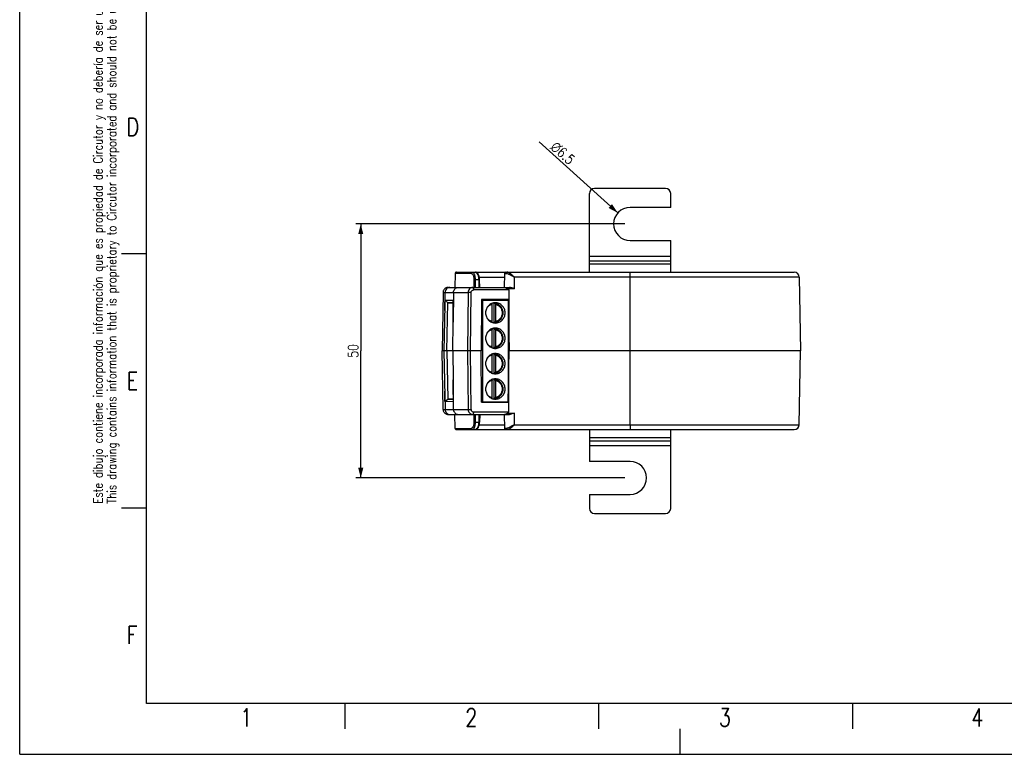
# Model space of a CAD drawing. Header units: millimetres. Extents: x 0 to 420, y 0 to 297.
# Tile 1 of 4: x 0 to 194, y 0 to 145. Entities that reach past the tile are written whole.
import ezdxf

# ---------------------------------------------------------------- set-up
doc = ezdxf.new("R2010")
doc.units = ezdxf.units.MM
doc.header["$LTSCALE"] = 23.1
doc.layers.get('0').update_dxf_attribs({"linetype": 'CONTINUOUS'})
doc.styles.get("Standard").update_dxf_attribs({"font": 'SIMPLEX.SHX', "width": 0.8})
doc.styles.add('TEXTSTYLE_1', font='gdt', dxfattribs={"width": 0.8})
doc.dimstyles.new('DIMSTYLE_2', dxfattribs={"dimtxt": 2, "dimasz": 2, "dimexe": 1, "dimexo": 1, "dimgap": 0.5, "dimtad": 1, "dimdsep": 46, "dimtxsty": 'Standard', "dimblk": '_FILLED', "dimblk1": '_FILLED', "dimblk2": '_FILLED', "dimcen": 0.09, "dimazin": 2, "dimtp": 0.3, "dimtm": 0.3, "dimtfac": 1, "dimtofl": 0, "dimtmove": 0, "dimatfit": 3, "dimldrblk": '_FILLED', "dimfxl": 0, "dimtolj": 1, "dimarcsym": 0})
doc.dimstyles.new('DIMSTYLE_4', dxfattribs={"dimtxt": 2, "dimasz": 2, "dimexe": 1, "dimexo": 1, "dimtad": 1, "dimdsep": 46, "dimtxsty": 'Standard', "dimblk": '_FILLED', "dimblk1": '_FILLED', "dimblk2": '_FILLED', "dimcen": 0.09, "dimazin": 2, "dimtp": 0.2, "dimtm": 0.2, "dimtfac": 1, "dimtofl": 0, "dimtmove": 0, "dimatfit": 1, "dimldrblk": '_FILLED', "dimfxl": 0, "dimtolj": 1, "dimarcsym": 0})

# ---------------------------------------------------------------- blocks, each defined once
blk = doc.blocks.new('_FILLED')
at = {"color": 0, "linetype": 'ByBlock'}
blk.add_solid([(0, 0), (-1, 0.25), (-1, -0.25)], dxfattribs=at)
blk = doc.blocks.new('*D6')
at = {"color": 8}
for p, q in [((119.19, 104.43), (66.16, 104.43)), ((67.16, 104.43), (67.16, 79.43)), ((67.16, 54.43), (67.16, 79.43)), ((119.19, 54.43), (66.16, 54.43))]:
    blk.add_line(p, q, dxfattribs=at)
at = {"color": 8, "xscale": 2, "yscale": 2, "zscale": 2}
for p, rotation in [((67.16, 104.43), 90), ((67.16, 54.43), 270)]:
    blk.add_blockref('_FILLED', p, dxfattribs=dict(at, rotation=rotation))
at = {"color": 8, "insert": (64.66, 79.43), "char_height": 2, "width": 3.2, "attachment_point": 2, "rotation": 90, "line_spacing_factor": 0.9}
blk.add_mtext('50', dxfattribs=at)
blk = doc.blocks.new('*D7')
at = {"color": 8}
blk.add_line((117.78, 106.61), (102.29, 120.6), dxfattribs=at)
at = {"color": 8, "xscale": 2, "yscale": 2, "zscale": 2, "rotation": 317.8843132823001}
blk.add_blockref('_FILLED', (117.78, 106.61), dxfattribs=at)
at = {"color": 8, "insert": (109.51, 117.45), "char_height": 2, "width": 7.4667, "attachment_point": 3, "rotation": 317.8843, "line_spacing_factor": 0.9, "style": 'TEXTSTYLE_1'}
blk.add_mtext('{\\fgdt;n}\\fSIMPLEX.SHX;6.5', dxfattribs=at)

msp = doc.modelspace()

# ---------------------------------------------------------------- linework, layer by layer
at = {"color": 7}
for p, q in [((0, 0), (0, 297)), ((25, 10), (25, 287)), ((127.187, 111.427), (113.187, 111.427)), ((112.187, 94.927), (112.187, 110.427)), ((128.187, 107.677), (128.187, 110.427)), ((128.187, 107.677), (120.187, 107.677)), ((120.187, 101.177), (128.187, 101.177)), ((128.187, 94.927), (128.187, 101.177)), ((25.017, 98.538), (20.034, 98.538)), ((128.187, 98.051), (112.187, 98.051)), ((128.187, 97.112), (112.187, 97.112)), ((112.187, 96.556), (128.187, 96.556)), ((85.754, 94.681), (85.706, 91.927)), ((88.908, 94.681), (85.754, 94.681)), ((86.004, 94.927), (152.498, 94.927)), ((89.456, 93.453), (89.442, 91.927)), ((89.722, 94.927), (89.724, 94.927)), ((89.733, 91.927), (89.746, 93.453)), ((90.381, 93.453), (89.746, 93.453)), ((90.381, 93.453), (90.42, 91.927)), ((90.506, 93.944), (95.442, 93.944)), ((90.572, 91.927), (90.533, 93.453)), ((90.601, 91.927), (90.562, 93.455)), ((95.454, 94.681), (95.406, 91.927)), ((97.402, 91.681), (97.441, 93.944)), ((153.498, 93.944), (97.441, 93.944)), ((120.206, 64.909), (120.206, 93.944)), ((153.498, 93.944), (153.751, 79.427)), ((84.364, 91.927), (96.446, 91.927)), ((96.291, 91.436), (89.359, 91.436)), ((97.402, 91.681), (96.054, 91.681)), ((96.291, 91.436), (96.312, 82.547)), ((83.364, 90.945), (83.158, 79.427)), ((83.364, 90.945), (83.365, 90.945)), ((83.365, 90.945), (88.295, 90.944)), ((83.687, 87.366), (83.751, 90.944)), ((83.73, 89.414), (83.687, 87.366)), ((83.73, 89.414), (85.38, 89.426)), ((83.73, 89.414), (84.338, 88.906)), ((85.425, 90.944), (85.33, 85.09)), ((85.33, 85.09), (85.38, 89.426)), ((88.295, 90.944), (88.197, 79.427)), ((88.772, 79.427), (88.87, 90.944)), ((90.953, 89.527), (90.867, 79.427)), ((96.167, 89.527), (90.953, 89.527)), ((90.953, 89.427), (96.163, 89.427)), ((91.164, 89.427), (91.164, 69.427)), ((94.844, 89.427), (94.842, 89.527)), ((96.163, 89.427), (96.163, 69.427)), ((96.167, 89.527), (96.381, 79.427)), ((84.139, 79.427), (84.338, 88.906)), ((84.338, 88.906), (85.374, 88.914)), ((85.374, 88.888), (84.338, 88.906)), ((93.005, 85.238), (93.005, 88.616)), ((93.43, 85.034), (93.43, 88.82)), ((93.43, 88.82), (93.622, 88.82)), ((93.622, 88.82), (93.625, 88.819)), ((93.678, 88.616), (93.678, 85.238)), ((85.279, 79.427), (85.33, 85.09)), ((93.005, 80.238), (93.005, 83.616)), ((93.622, 85.034), (93.43, 85.034)), ((93.43, 80.034), (93.43, 83.82)), ((93.43, 83.82), (93.622, 83.82)), ((93.622, 85.034), (93.625, 85.034)), ((93.622, 83.82), (93.625, 83.819)), ((93.678, 83.616), (93.678, 80.238)), ((93.622, 80.034), (93.43, 80.034)), ((93.622, 80.034), (93.625, 80.034)), ((83.364, 67.909), (83.158, 79.427)), ((90.867, 79.427), (83.158, 79.427)), ((84.139, 79.427), (84.338, 69.947)), ((85.279, 79.427), (85.33, 73.763)), ((88.197, 79.427), (88.295, 67.909)), ((88.87, 67.909), (88.772, 79.427)), ((90.953, 69.327), (90.867, 79.427)), ((93.005, 75.238), (93.005, 78.616)), ((93.43, 75.034), (93.43, 78.82)), ((93.43, 78.82), (93.622, 78.82)), ((93.622, 78.82), (93.625, 78.819)), ((93.678, 78.616), (93.678, 75.238)), ((153.751, 79.427), (96.163, 79.427)), ((96.167, 69.327), (96.381, 79.427)), ((153.498, 64.909), (153.751, 79.427)), ((96.291, 67.418), (96.312, 76.307)), ((85.425, 67.909), (85.33, 73.763)), ((85.33, 73.763), (85.38, 69.427)), ((93.622, 75.034), (93.43, 75.034)), ((93.43, 70.034), (93.43, 73.82)), ((93.43, 73.82), (93.622, 73.82)), ((93.622, 75.034), (93.625, 75.034)), ((93.622, 73.82), (93.625, 73.819)), ((93.005, 70.238), (93.005, 73.616)), ((93.678, 73.616), (93.678, 70.238)), ((83.73, 69.44), (83.687, 71.488)), ((83.687, 71.488), (83.751, 67.909)), ((83.73, 69.44), (84.338, 69.947)), ((85.374, 69.966), (84.338, 69.947)), ((84.338, 69.947), (85.374, 69.94)), ((93.622, 70.034), (93.43, 70.034)), ((93.622, 70.034), (93.625, 70.034)), ((83.365, 67.909), (83.364, 67.909)), ((83.365, 67.909), (88.295, 67.909)), ((85.38, 69.427), (83.73, 69.44)), ((90.953, 69.427), (96.163, 69.427)), ((90.953, 69.327), (96.167, 69.327)), ((94.842, 69.327), (94.844, 69.427)), ((84.364, 66.927), (96.446, 66.927)), ((85.754, 64.173), (85.706, 66.927)), ((89.359, 67.418), (96.291, 67.418)), ((89.442, 66.927), (89.456, 65.401)), ((89.746, 65.401), (89.733, 66.927)), ((90.42, 66.927), (90.381, 65.401)), ((90.533, 65.401), (90.572, 66.927)), ((90.601, 66.927), (90.562, 65.399)), ((95.406, 66.927), (95.454, 64.173)), ((96.054, 67.173), (97.402, 67.173)), ((97.441, 64.909), (97.402, 67.173)), ((85.754, 64.173), (88.908, 64.173)), ((89.746, 65.401), (90.381, 65.401)), ((90.506, 64.909), (95.442, 64.909)), ((97.441, 64.909), (153.498, 64.909)), ((86.004, 63.927), (89.722, 63.927)), ((89.728, 63.927), (89.722, 63.927)), ((89.728, 63.927), (152.498, 63.927)), ((112.187, 63.927), (112.187, 57.677)), ((128.187, 62.298), (112.187, 62.298)), ((128.187, 48.427), (128.187, 63.927)), ((112.187, 61.742), (128.187, 61.742)), ((112.187, 60.802), (128.187, 60.802)), ((120.187, 57.677), (112.187, 57.677)), ((112.187, 51.177), (120.187, 51.177)), ((112.187, 51.177), (112.187, 48.427)), ((25.034, 48.5), (20.051, 48.5)), ((113.187, 47.427), (127.187, 47.427)), ((410, 10), (25, 10)), ((64, 10), (64, 5)), ((114, 10), (114, 5)), ((164, 10), (164, 5)), ((130, 5), (130, 0)), ((0, 0), (420, 0))]:
    msp.add_line(p, q, dxfattribs=at)
for points in [[(90.562, 93.455), (90.559, 93.536), (90.549, 93.666), (90.533, 93.798), (90.51, 93.93), (90.48, 94.057), (90.445, 94.18), (90.404, 94.296), (90.358, 94.403), (90.308, 94.502), (90.253, 94.592), (90.194, 94.671), (90.133, 94.739), (90.068, 94.797), (90, 94.845), (89.929, 94.882), (89.856, 94.909), (89.783, 94.923), (89.724, 94.927)], [(84.364, 91.927), (84.252, 91.921), (84.139, 91.901), (84.028, 91.869), (83.923, 91.824), (83.824, 91.768), (83.731, 91.701), (83.647, 91.623), (83.572, 91.537), (83.508, 91.442), (83.454, 91.341), (83.413, 91.235), (83.384, 91.124), (83.368, 91.01), (83.365, 90.945)], [(83.365, 67.909), (83.369, 67.833), (83.386, 67.72), (83.416, 67.61), (83.458, 67.505), (83.512, 67.405), (83.576, 67.311), (83.651, 67.226), (83.735, 67.15), (83.827, 67.084), (83.926, 67.028), (84.031, 66.984), (84.141, 66.952), (84.253, 66.933), (84.364, 66.927)], [(89.728, 63.927), (89.74, 63.927), (89.828, 63.938), (89.921, 63.968), (90.016, 64.019), (90.103, 64.086), (90.18, 64.166), (90.251, 64.259), (90.314, 64.363), (90.37, 64.476), (90.419, 64.596), (90.461, 64.725), (90.496, 64.86), (90.523, 64.999), (90.544, 65.141), (90.557, 65.285), (90.562, 65.399)]]:
    msp.add_lwpolyline(points, dxfattribs=at)
for centre, radius, start, end in [((113.187, 110.427), 1, 90, 180), ((127.187, 110.427), 1, 0, 90), ((120.187, 104.427), 3.25, 90, 270), ((86.004, 94.677), 0.25, 90, 179), ((86, 94.678), 0.246, 154.44456, 162.80912), ((86.008, 94.675), 0.254, 141.58578, 154.43093), ((89.575, 81.87), 11.585, 89.15317, 89.49396), ((87.913, 93.387), 2.621, 1.45131, 7.10289), ((95.704, 94.677), 0.25, 90, 179), ((152.498, 93.927), 1, 1, 90), ((88.535, 67.652), 23.295, 89.17597, 89.51492), ((93.093, 87.074), 1.778, 83.9404, 88.24745), ((93.091, 87.054), 1.798, 79.13613, 83.93806), ((93.05, 87.07), 1.857, 75.82362, 80.4369), ((93.046, 87.054), 1.873, 70.20607, 75.8221), ((93.289, 87.086), 1.765, 78.63109, 79.11196), ((92.947, 88.616), 0.731, 0.00328, 2.95724), ((93.045, 87.05), 1.878, 68.1723, 70.2072), ((93.149, 86.927), 1.995, 354.91337, 5.15459), ((93.093, 86.78), 1.778, 271.74032, 276.05959), ((93.093, 82.074), 1.778, 83.9404, 88.24745), ((93.091, 86.799), 1.798, 276.06194, 280.86387), ((93.091, 82.054), 1.798, 79.13613, 83.93806), ((93.05, 86.783), 1.857, 279.5235, 284.17643), ((93.05, 82.07), 1.857, 75.82362, 80.4369), ((93.046, 86.8), 1.873, 284.1779, 289.79393), ((93.046, 82.054), 1.873, 70.20607, 75.8221), ((93.289, 86.767), 1.765, 280.88803, 281.36687), ((93.289, 82.086), 1.765, 78.63109, 79.11196), ((92.932, 85.238), 0.746, 357.88763, 359.99942), ((92.947, 83.616), 0.731, 0.00328, 2.95724), ((93.045, 86.804), 1.878, 289.7928, 291.82802), ((93.045, 82.05), 1.878, 68.1723, 70.2072), ((93.149, 81.927), 1.995, 354.91337, 5.15459), ((93.093, 81.78), 1.778, 271.74032, 276.05959), ((93.091, 81.799), 1.798, 276.06194, 280.86387), ((93.05, 81.783), 1.857, 279.5235, 284.17643), ((93.046, 81.8), 1.873, 284.1779, 289.79393), ((93.289, 81.767), 1.765, 280.88803, 281.36687), ((92.932, 80.238), 0.746, 357.88763, 359.99942), ((93.045, 81.804), 1.878, 289.7928, 291.82802), ((93.093, 77.074), 1.778, 83.9404, 88.24745), ((93.091, 77.054), 1.798, 79.13613, 83.93806), ((93.05, 77.067), 1.86, 74.44016, 79.61892), ((93.049, 77.063), 1.864, 69.25336, 74.42873), ((93.289, 77.086), 1.765, 78.63109, 79.11196), ((92.947, 78.616), 0.731, 0.00328, 2.95724), ((93.044, 77.051), 1.877, 68.01156, 69.25745), ((93.149, 76.927), 1.995, 354.91337, 5.15459), ((93.093, 76.78), 1.778, 271.74032, 276.05959), ((93.093, 72.074), 1.778, 83.9404, 88.24745), ((93.091, 76.799), 1.798, 276.06194, 280.86387), ((93.091, 72.054), 1.798, 79.13613, 83.93806), ((93.049, 76.792), 1.865, 280.39789, 290.73619), ((93.05, 72.067), 1.86, 74.44016, 79.61892), ((93.049, 72.063), 1.864, 69.25336, 74.42873), ((93.289, 76.767), 1.765, 280.88803, 281.36687), ((93.289, 72.086), 1.765, 78.63109, 79.11196), ((92.932, 75.238), 0.746, 357.88763, 359.99942), ((93.044, 76.803), 1.877, 290.74255, 291.98875), ((93.044, 72.051), 1.877, 68.01156, 69.25745), ((92.947, 73.616), 0.731, 0.00328, 2.95724), ((93.149, 71.927), 1.995, 354.91337, 5.15459), ((93.093, 71.78), 1.778, 271.74032, 276.05959), ((93.091, 71.799), 1.798, 276.06194, 280.86387), ((93.049, 71.792), 1.865, 280.39789, 290.73619), ((93.289, 71.767), 1.765, 280.88803, 281.36687), ((92.932, 70.238), 0.746, 357.88763, 359.99942), ((93.044, 71.803), 1.877, 290.74255, 291.98875), ((88.529, 91.742), 23.835, 270.48892, 270.82019), ((84.491, 67.902), 0.975, 257.94345, 269.97104), ((86.004, 64.177), 0.25, 181, 270), ((86.01, 64.18), 0.256, 207.28267, 214.33077), ((86, 64.172), 0.243, 222.48238, 229.63943), ((89.572, 77.228), 11.829, 270.50956, 270.84331), ((87.925, 65.466), 2.609, 352.87844, 358.56179), ((95.704, 64.177), 0.25, 181, 270), ((152.498, 64.927), 1, 270, 359), ((86.003, 64.172), 0.245, 244.8447, 252.64325), ((120.187, 54.427), 3.25, 270, 90), ((113.187, 48.427), 1, 180, 270), ((127.187, 48.427), 1, 270, 360)]:
    msp.add_arc(centre, radius, start, end, dxfattribs=at)
for centre, major_axis, ratio, start_param, end_param in [((94.476, 91.427), (1.814, 0.009), 0.2755534, -0.0007028, 0.5155485), ((77.632, -789.339), (17.307, 1239.656), 0.0070543, 0.7853419, 0.7943596), ((77.632, 948.193), (-17.307, 1239.656), 0.0070543, -3.9359522, -3.9269346), ((94.476, 67.427), (1.814, -0.009), 0.2755534, -0.5155485, 0.0007028)]:
    msp.add_ellipse(centre, major_axis=major_axis, ratio=ratio, start_param=start_param, end_param=end_param, dxfattribs=at)
for points, knots in [([(86.004, 94.927), (85.971, 94.927), (85.902, 94.913), (85.844, 94.872), (85.82, 94.846)], [0, 0, 0, 0, 0.4807775, 1, 1, 1, 1]), ([(88.908, 94.681), (88.909, 94.743), (88.945, 94.841), (89.046, 94.914), (89.106, 94.927), (89.134, 94.927)], [0, 0, 0, 0, 0.5121698, 0.7689377, 1, 1, 1, 1]), ([(88.908, 94.681), (88.944, 94.681), (89.021, 94.662), (89.125, 94.588), (89.219, 94.472), (89.302, 94.32), (89.37, 94.135), (89.42, 93.923), (89.451, 93.693), (89.456, 93.534), (89.456, 93.453)], [0, 0, 0, 0, 0.0747994, 0.1599703, 0.2616166, 0.3813828, 0.5188177, 0.6699007, 0.8321341, 1, 1, 1, 1]), ([(89.746, 93.453), (89.748, 93.644), (89.727, 93.922), (89.65, 94.27), (89.574, 94.492), (89.482, 94.675), (89.378, 94.814), (89.262, 94.904), (89.174, 94.927), (89.134, 94.927)], [0, 0, 0, 0, 0.3349112, 0.4878658, 0.6263523, 0.7460877, 0.8464287, 0.9289159, 1, 1, 1, 1]), ([(89.677, 93.454), (89.655, 93.454), (89.581, 93.454), (89.507, 93.455), (89.456, 93.453)], [0, 0, 0, 0, 0.306848, 1, 1, 1, 1]), ([(89.722, 94.927), (89.763, 94.927), (89.852, 94.904), (89.97, 94.814), (90.08, 94.676), (90.177, 94.494), (90.26, 94.272), (90.348, 93.924), (90.377, 93.645), (90.381, 93.453)], [0, 0, 0, 0, 0.0710334, 0.1542987, 0.2550029, 0.3754799, 0.5129845, 0.6662181, 1, 1, 1, 1]), ([(90.514, 93.711), (90.498, 93.842), (90.459, 94.032), (90.375, 94.263), (90.304, 94.407), (90.224, 94.524), (90.137, 94.612), (90.045, 94.668), (89.979, 94.681), (89.948, 94.681)], [0, 0, 0, 0, 0.3320783, 0.4810861, 0.6156186, 0.7337405, 0.8352846, 0.9224807, 1, 1, 1, 1]), ([(90.381, 93.453), (90.403, 93.454), (90.436, 93.454), (90.478, 93.455), (90.506, 93.455), (90.529, 93.456), (90.545, 93.456), (90.554, 93.456), (90.558, 93.456), (90.56, 93.455), (90.562, 93.455), (90.562, 93.455)], [0, 0, 0, 0, 0.3690878, 0.543092, 0.698794, 0.8277536, 0.9231959, 0.9568785, 0.9809047, 0.9951712, 1, 1, 1, 1]), ([(90.533, 93.453), (90.537, 93.453), (90.544, 93.454), (90.554, 93.454), (90.558, 93.455), (90.562, 93.454), (90.562, 93.455)], [0, 0, 0, 0, 0.407561, 0.7235119, 0.9274831, 1, 1, 1, 1]), ([(95.454, 94.681), (95.454, 94.682), (95.458, 94.681), (95.461, 94.682), (95.469, 94.682), (95.479, 94.682), (95.493, 94.682), (95.516, 94.682), (95.553, 94.682), (95.605, 94.683), (95.669, 94.683), (95.742, 94.683), (95.795, 94.683), (95.823, 94.683)], [0, 0, 0, 0, 0.0041518, 0.016469, 0.0368794, 0.0652993, 0.1016436, 0.1458272, 0.2573699, 0.3992432, 0.5707625, 0.7712431, 1, 1, 1, 1]), ([(96.027, 94.927), (95.974, 94.927), (95.888, 94.88), (95.836, 94.776), (95.824, 94.714), (95.823, 94.683)], [0, 0, 0, 0, 0.4613983, 0.7323405, 1, 1, 1, 1]), ([(95.823, 94.683), (95.94, 94.676), (96.125, 94.63), (96.367, 94.528), (96.646, 94.392), (97.005, 94.197), (97.295, 94.032), (97.441, 93.944)], [0, 0, 0, 0, 0.1959255, 0.3138515, 0.4412354, 0.7143912, 1, 1, 1, 1]), ([(97.441, 93.944), (97.314, 94.057), (97.066, 94.275), (96.703, 94.576), (96.408, 94.788), (96.184, 94.9), (96.076, 94.927), (96.027, 94.927)], [0, 0, 0, 0, 0.2920799, 0.568447, 0.8131323, 0.9154438, 1, 1, 1, 1]), ([(120.206, 93.944), (120.206, 94.009), (120.207, 94.134), (120.207, 94.317), (120.209, 94.484), (120.211, 94.612), (120.212, 94.702), (120.214, 94.759), (120.215, 94.809), (120.217, 94.85), (120.218, 94.881), (120.219, 94.906), (120.222, 94.917), (120.222, 94.927), (120.223, 94.927)], [0, 0, 0, 0, 0.195747, 0.3838312, 0.5565867, 0.7077476, 0.7734663, 0.8317248, 0.8819643, 0.9237615, 0.956704, 0.9804602, 0.9948861, 1, 1, 1, 1]), ([(84.713, 91.927), (84.593, 91.927), (84.342, 91.878), (84.018, 91.657), (83.804, 91.325), (83.753, 91.068), (83.751, 90.944)], [0, 0, 0, 0, 0.235949, 0.493596, 0.7552715, 1, 1, 1, 1]), ([(85.425, 90.944), (85.427, 91.073), (85.478, 91.329), (85.684, 91.655), (85.991, 91.875), (86.235, 91.927), (86.355, 91.927)], [0, 0, 0, 0, 0.2591274, 0.5128205, 0.7590409, 1, 1, 1, 1]), ([(89.221, 91.927), (89.101, 91.927), (88.857, 91.873), (88.55, 91.655), (88.347, 91.328), (88.297, 91.073), (88.295, 90.944)], [0, 0, 0, 0, 0.2420208, 0.488295, 0.7414573, 1, 1, 1, 1]), ([(88.87, 90.944), (88.871, 91.009), (88.897, 91.139), (89.008, 91.303), (89.169, 91.411), (89.297, 91.436), (89.359, 91.436)], [0, 0, 0, 0, 0.2546853, 0.5063057, 0.7542621, 1, 1, 1, 1]), ([(89.221, 91.927), (89.242, 91.927), (89.274, 91.895), (89.299, 91.843), (89.33, 91.751), (89.352, 91.613), (89.359, 91.496), (89.359, 91.436)], [0, 0, 0, 0, 0.1147296, 0.2119133, 0.3385854, 0.6572027, 1, 1, 1, 1]), ([(95.364, 91.927), (95.42, 91.927), (95.569, 91.907), (95.798, 91.812), (95.965, 91.724), (96.054, 91.681)], [0, 0, 0, 0, 0.2310918, 0.6024801, 1, 1, 1, 1]), ([(97.402, 91.681), (97.241, 91.738), (97.003, 91.823), (96.683, 91.907), (96.524, 91.927), (96.446, 91.927)], [0, 0, 0, 0, 0.5158499, 0.7641435, 1, 1, 1, 1]), ([(88.732, 90.946), (88.688, 90.946), (88.542, 90.947), (88.397, 90.947), (88.295, 90.944)], [0, 0, 0, 0, 0.3039186, 1, 1, 1, 1]), ([(93.664, 88.927), (93.413, 88.927), (92.904, 88.821), (92.265, 88.373), (91.84, 87.709), (91.741, 87.187), (91.741, 86.927)], [0, 0, 0, 0, 0.2454134, 0.4935348, 0.7454185, 1, 1, 1, 1]), ([(92.037, 87.992), (92.155, 88.148), (92.446, 88.422), (92.815, 88.575), (93.005, 88.616)], [0, 0, 0, 0, 0.5030247, 1, 1, 1, 1]), ([(92.977, 88.793), (92.988, 88.769), (93.001, 88.71), (93.005, 88.65), (93.005, 88.616)], [0, 0, 0, 0, 0.4322678, 1, 1, 1, 1]), ([(95.136, 87.106), (95.118, 87.311), (95.016, 87.717), (94.685, 88.244), (94.208, 88.637), (93.822, 88.782), (93.625, 88.82)], [0, 0, 0, 0, 0.2531641, 0.5044854, 0.7532833, 1, 1, 1, 1]), ([(93.625, 88.82), (93.627, 88.819), (93.633, 88.817), (93.638, 88.811), (93.642, 88.807)], [0, 0, 0, 0, 0.2096496, 1, 1, 1, 1]), ([(93.637, 88.817), (93.846, 88.775), (94.254, 88.613), (94.744, 88.173), (95.063, 87.589), (95.136, 87.147), (95.136, 86.927)], [0, 0, 0, 0, 0.2456741, 0.494232, 0.7460458, 1, 1, 1, 1]), ([(93.642, 88.807), (93.654, 88.79), (93.669, 88.737), (93.675, 88.685), (93.677, 88.654)], [0, 0, 0, 0, 0.40525, 1, 1, 1, 1]), ([(95.586, 86.927), (95.586, 87.187), (95.487, 87.709), (95.062, 88.373), (94.424, 88.821), (93.914, 88.927), (93.664, 88.927)], [0, 0, 0, 0, 0.2545804, 0.5064557, 0.7545767, 1, 1, 1, 1]), ([(93.678, 88.616), (93.862, 88.576), (94.223, 88.428), (94.655, 88.034), (94.935, 87.514), (95.032, 86.927), (94.935, 86.34), (94.655, 85.82), (94.223, 85.426), (93.862, 85.278), (93.678, 85.238)], [0, 0, 0, 0, 0.1228475, 0.2471432, 0.3730616, 0.4999999, 0.6269383, 0.7528567, 0.8771524, 1, 1, 1, 1]), ([(91.741, 86.927), (91.741, 86.667), (91.84, 86.145), (92.265, 85.481), (92.904, 85.032), (93.413, 84.927), (93.664, 84.927)], [0, 0, 0, 0, 0.2545804, 0.5064557, 0.7545767, 1, 1, 1, 1]), ([(93.005, 85.238), (92.815, 85.279), (92.445, 85.432), (92.154, 85.706), (92.036, 85.863)], [0, 0, 0, 0, 0.4969698, 1, 1, 1, 1]), ([(93.625, 85.034), (93.823, 85.072), (94.209, 85.217), (94.686, 85.61), (95.017, 86.138), (95.118, 86.545), (95.136, 86.75)], [0, 0, 0, 0, 0.2467135, 0.495512, 0.7468358, 1, 1, 1, 1]), ([(95.136, 86.927), (95.136, 86.707), (95.063, 86.265), (94.744, 85.681), (94.254, 85.241), (93.846, 85.079), (93.637, 85.037)], [0, 0, 0, 0, 0.2539543, 0.5057682, 0.754326, 1, 1, 1, 1]), ([(93.664, 84.927), (93.914, 84.927), (94.424, 85.032), (95.062, 85.481), (95.487, 86.145), (95.586, 86.667), (95.586, 86.927)], [0, 0, 0, 0, 0.2454134, 0.4935348, 0.7454185, 1, 1, 1, 1]), ([(93.664, 83.927), (93.413, 83.927), (92.904, 83.821), (92.265, 83.373), (91.84, 82.709), (91.741, 82.187), (91.741, 81.927)], [0, 0, 0, 0, 0.2454134, 0.4935348, 0.7454185, 1, 1, 1, 1]), ([(92.037, 82.992), (92.155, 83.148), (92.446, 83.422), (92.815, 83.575), (93.005, 83.616)], [0, 0, 0, 0, 0.5030247, 1, 1, 1, 1]), ([(92.977, 85.061), (92.988, 85.084), (93.001, 85.144), (93.005, 85.204), (93.005, 85.238)], [0, 0, 0, 0, 0.4321121, 1, 1, 1, 1]), ([(92.977, 83.793), (92.988, 83.769), (93.001, 83.71), (93.005, 83.65), (93.005, 83.616)], [0, 0, 0, 0, 0.4322678, 1, 1, 1, 1]), ([(95.136, 82.106), (95.118, 82.311), (95.016, 82.717), (94.685, 83.244), (94.208, 83.637), (93.822, 83.782), (93.625, 83.82)], [0, 0, 0, 0, 0.2531641, 0.5044854, 0.7532833, 1, 1, 1, 1]), ([(93.625, 83.82), (93.627, 83.819), (93.633, 83.817), (93.638, 83.811), (93.642, 83.807)], [0, 0, 0, 0, 0.2096496, 1, 1, 1, 1]), ([(93.637, 85.041), (93.643, 85.047), (93.654, 85.068), (93.671, 85.125), (93.676, 85.174), (93.677, 85.21)], [0, 0, 0, 0, 0.159563, 0.3894601, 1, 1, 1, 1]), ([(93.637, 83.817), (93.846, 83.775), (94.254, 83.613), (94.744, 83.173), (95.063, 82.589), (95.136, 82.147), (95.136, 81.927)], [0, 0, 0, 0, 0.2456741, 0.494232, 0.7460458, 1, 1, 1, 1]), ([(93.642, 83.807), (93.654, 83.79), (93.669, 83.737), (93.675, 83.685), (93.677, 83.654)], [0, 0, 0, 0, 0.40525, 1, 1, 1, 1]), ([(95.586, 81.927), (95.586, 82.187), (95.487, 82.709), (95.062, 83.373), (94.424, 83.821), (93.914, 83.927), (93.664, 83.927)], [0, 0, 0, 0, 0.2545804, 0.5064557, 0.7545767, 1, 1, 1, 1]), ([(93.678, 83.616), (93.862, 83.576), (94.223, 83.428), (94.655, 83.034), (94.935, 82.514), (95.032, 81.927), (94.935, 81.34), (94.655, 80.82), (94.223, 80.426), (93.862, 80.278), (93.678, 80.238)], [0, 0, 0, 0, 0.1228475, 0.2471432, 0.3730616, 0.4999999, 0.6269383, 0.7528567, 0.8771524, 1, 1, 1, 1]), ([(91.741, 81.927), (91.741, 81.667), (91.84, 81.145), (92.265, 80.481), (92.904, 80.032), (93.413, 79.927), (93.664, 79.927)], [0, 0, 0, 0, 0.2545804, 0.5064557, 0.7545767, 1, 1, 1, 1]), ([(93.625, 80.034), (93.823, 80.072), (94.209, 80.217), (94.686, 80.61), (95.017, 81.138), (95.118, 81.545), (95.136, 81.75)], [0, 0, 0, 0, 0.2467135, 0.495512, 0.7468358, 1, 1, 1, 1]), ([(95.136, 81.927), (95.136, 81.707), (95.063, 81.265), (94.744, 80.681), (94.254, 80.241), (93.846, 80.079), (93.637, 80.037)], [0, 0, 0, 0, 0.2539543, 0.5057682, 0.754326, 1, 1, 1, 1]), ([(93.664, 79.927), (93.914, 79.927), (94.424, 80.032), (95.062, 80.481), (95.487, 81.145), (95.586, 81.667), (95.586, 81.927)], [0, 0, 0, 0, 0.2454134, 0.4935348, 0.7454185, 1, 1, 1, 1]), ([(93.005, 80.238), (92.815, 80.279), (92.445, 80.432), (92.154, 80.706), (92.036, 80.863)], [0, 0, 0, 0, 0.4969698, 1, 1, 1, 1]), ([(92.977, 80.061), (92.988, 80.084), (93.001, 80.144), (93.005, 80.204), (93.005, 80.238)], [0, 0, 0, 0, 0.4321121, 1, 1, 1, 1]), ([(93.637, 80.041), (93.643, 80.047), (93.654, 80.068), (93.671, 80.125), (93.676, 80.174), (93.677, 80.21)], [0, 0, 0, 0, 0.159563, 0.3894601, 1, 1, 1, 1]), ([(93.664, 78.927), (93.413, 78.927), (92.904, 78.821), (92.265, 78.373), (91.84, 77.709), (91.741, 77.187), (91.741, 76.927)], [0, 0, 0, 0, 0.2454134, 0.4935348, 0.7454185, 1, 1, 1, 1]), ([(92.037, 77.992), (92.155, 78.148), (92.446, 78.422), (92.815, 78.575), (93.005, 78.616)], [0, 0, 0, 0, 0.5030247, 1, 1, 1, 1]), ([(92.977, 78.793), (92.988, 78.769), (93.001, 78.71), (93.005, 78.65), (93.005, 78.616)], [0, 0, 0, 0, 0.4322678, 1, 1, 1, 1]), ([(95.136, 77.106), (95.118, 77.311), (95.016, 77.717), (94.685, 78.244), (94.208, 78.637), (93.822, 78.782), (93.625, 78.82)], [0, 0, 0, 0, 0.2531641, 0.5044854, 0.7532833, 1, 1, 1, 1]), ([(93.625, 78.82), (93.627, 78.819), (93.633, 78.817), (93.638, 78.811), (93.642, 78.807)], [0, 0, 0, 0, 0.2096496, 1, 1, 1, 1]), ([(93.637, 78.817), (93.846, 78.775), (94.254, 78.613), (94.744, 78.173), (95.063, 77.589), (95.136, 77.147), (95.136, 76.927)], [0, 0, 0, 0, 0.2456741, 0.494232, 0.7460458, 1, 1, 1, 1]), ([(93.642, 78.807), (93.654, 78.79), (93.669, 78.737), (93.675, 78.685), (93.677, 78.654)], [0, 0, 0, 0, 0.40525, 1, 1, 1, 1]), ([(95.586, 76.927), (95.586, 77.187), (95.487, 77.709), (95.062, 78.373), (94.424, 78.821), (93.914, 78.927), (93.664, 78.927)], [0, 0, 0, 0, 0.2545804, 0.5064557, 0.7545767, 1, 1, 1, 1]), ([(93.678, 78.616), (93.862, 78.576), (94.223, 78.428), (94.655, 78.034), (94.935, 77.514), (95.032, 76.927), (94.935, 76.34), (94.655, 75.82), (94.223, 75.426), (93.862, 75.278), (93.678, 75.238)], [0, 0, 0, 0, 0.1228475, 0.2471432, 0.3730616, 0.4999999, 0.6269383, 0.7528567, 0.8771524, 1, 1, 1, 1]), ([(91.741, 76.927), (91.741, 76.667), (91.84, 76.145), (92.265, 75.481), (92.904, 75.032), (93.413, 74.927), (93.664, 74.927)], [0, 0, 0, 0, 0.2545804, 0.5064557, 0.7545767, 1, 1, 1, 1]), ([(93.005, 75.238), (92.815, 75.279), (92.445, 75.432), (92.154, 75.706), (92.036, 75.863)], [0, 0, 0, 0, 0.4969698, 1, 1, 1, 1]), ([(93.625, 75.034), (93.823, 75.072), (94.209, 75.217), (94.686, 75.61), (95.017, 76.138), (95.118, 76.545), (95.136, 76.75)], [0, 0, 0, 0, 0.2467135, 0.495512, 0.7468358, 1, 1, 1, 1]), ([(95.136, 76.927), (95.136, 76.707), (95.063, 76.265), (94.744, 75.681), (94.254, 75.241), (93.846, 75.079), (93.637, 75.037)], [0, 0, 0, 0, 0.2539543, 0.5057682, 0.754326, 1, 1, 1, 1]), ([(93.664, 74.927), (93.914, 74.927), (94.424, 75.032), (95.062, 75.481), (95.487, 76.145), (95.586, 76.667), (95.586, 76.927)], [0, 0, 0, 0, 0.2454134, 0.4935348, 0.7454185, 1, 1, 1, 1]), ([(93.664, 73.927), (93.413, 73.927), (92.904, 73.821), (92.265, 73.373), (91.84, 72.709), (91.741, 72.187), (91.741, 71.927)], [0, 0, 0, 0, 0.2454134, 0.4935348, 0.7454185, 1, 1, 1, 1]), ([(92.977, 75.061), (92.988, 75.084), (93.001, 75.144), (93.005, 75.204), (93.005, 75.238)], [0, 0, 0, 0, 0.4321121, 1, 1, 1, 1]), ([(92.977, 73.793), (92.988, 73.769), (93.001, 73.71), (93.005, 73.65), (93.005, 73.616)], [0, 0, 0, 0, 0.4322678, 1, 1, 1, 1]), ([(95.136, 72.106), (95.118, 72.311), (95.016, 72.717), (94.685, 73.244), (94.208, 73.637), (93.822, 73.782), (93.625, 73.82)], [0, 0, 0, 0, 0.2531641, 0.5044854, 0.7532833, 1, 1, 1, 1]), ([(93.625, 73.82), (93.627, 73.819), (93.633, 73.817), (93.638, 73.811), (93.642, 73.807)], [0, 0, 0, 0, 0.2096496, 1, 1, 1, 1]), ([(93.637, 75.041), (93.643, 75.047), (93.654, 75.068), (93.671, 75.125), (93.676, 75.174), (93.677, 75.21)], [0, 0, 0, 0, 0.159563, 0.3894601, 1, 1, 1, 1]), ([(93.637, 73.817), (93.846, 73.775), (94.254, 73.613), (94.744, 73.173), (95.063, 72.589), (95.136, 72.147), (95.136, 71.927)], [0, 0, 0, 0, 0.2456741, 0.494232, 0.7460458, 1, 1, 1, 1]), ([(93.642, 73.807), (93.654, 73.79), (93.669, 73.737), (93.675, 73.685), (93.677, 73.654)], [0, 0, 0, 0, 0.40525, 1, 1, 1, 1]), ([(95.586, 71.927), (95.586, 72.187), (95.487, 72.709), (95.062, 73.373), (94.424, 73.821), (93.914, 73.927), (93.664, 73.927)], [0, 0, 0, 0, 0.2545804, 0.5064557, 0.7545767, 1, 1, 1, 1]), ([(91.741, 71.927), (91.741, 71.667), (91.84, 71.145), (92.265, 70.481), (92.904, 70.032), (93.413, 69.927), (93.664, 69.927)], [0, 0, 0, 0, 0.2545804, 0.5064557, 0.7545767, 1, 1, 1, 1]), ([(92.037, 72.992), (92.155, 73.148), (92.446, 73.422), (92.815, 73.575), (93.005, 73.616)], [0, 0, 0, 0, 0.5030247, 1, 1, 1, 1]), ([(93.625, 70.034), (93.823, 70.072), (94.209, 70.217), (94.686, 70.61), (95.017, 71.138), (95.118, 71.545), (95.136, 71.75)], [0, 0, 0, 0, 0.2467135, 0.495512, 0.7468358, 1, 1, 1, 1]), ([(95.136, 71.927), (95.136, 71.707), (95.063, 71.265), (94.744, 70.681), (94.254, 70.241), (93.846, 70.079), (93.637, 70.037)], [0, 0, 0, 0, 0.2539543, 0.5057682, 0.754326, 1, 1, 1, 1]), ([(93.664, 69.927), (93.914, 69.927), (94.424, 70.032), (95.062, 70.481), (95.487, 71.145), (95.586, 71.667), (95.586, 71.927)], [0, 0, 0, 0, 0.2454134, 0.4935348, 0.7454185, 1, 1, 1, 1]), ([(93.678, 73.616), (93.862, 73.576), (94.223, 73.428), (94.655, 73.034), (94.935, 72.514), (95.032, 71.927), (94.935, 71.34), (94.655, 70.82), (94.223, 70.426), (93.862, 70.278), (93.678, 70.238)], [0, 0, 0, 0, 0.1228475, 0.2471432, 0.3730616, 0.4999999, 0.6269383, 0.7528567, 0.8771524, 1, 1, 1, 1]), ([(93.005, 70.238), (92.815, 70.279), (92.445, 70.432), (92.154, 70.706), (92.036, 70.863)], [0, 0, 0, 0, 0.4969698, 1, 1, 1, 1]), ([(92.977, 70.061), (92.988, 70.084), (93.001, 70.144), (93.005, 70.204), (93.005, 70.238)], [0, 0, 0, 0, 0.4321121, 1, 1, 1, 1]), ([(93.637, 70.041), (93.643, 70.047), (93.654, 70.068), (93.671, 70.125), (93.676, 70.174), (93.677, 70.21)], [0, 0, 0, 0, 0.159563, 0.3894601, 1, 1, 1, 1]), ([(83.751, 67.909), (83.753, 67.786), (83.804, 67.529), (84.018, 67.196), (84.342, 66.976), (84.593, 66.927), (84.713, 66.927)], [0, 0, 0, 0, 0.2447285, 0.506404, 0.764051, 1, 1, 1, 1]), ([(85.425, 67.909), (85.427, 67.781), (85.478, 67.525), (85.684, 67.199), (85.991, 66.979), (86.235, 66.927), (86.355, 66.927)], [0, 0, 0, 0, 0.2591255, 0.5128131, 0.7590355, 1, 1, 1, 1]), ([(88.295, 67.909), (88.297, 67.781), (88.347, 67.526), (88.55, 67.199), (88.857, 66.981), (89.101, 66.927), (89.221, 66.927)], [0, 0, 0, 0, 0.2585426, 0.5117048, 0.7579791, 1, 1, 1, 1]), ([(88.295, 67.909), (88.32, 67.909), (88.466, 67.906), (88.612, 67.907), (88.732, 67.908)], [0, 0, 0, 0, 0.1712765, 1, 1, 1, 1]), ([(88.87, 67.909), (88.871, 67.845), (88.897, 67.714), (89.007, 67.551), (89.169, 67.443), (89.297, 67.418), (89.359, 67.418)], [0, 0, 0, 0, 0.2545437, 0.506226, 0.7542913, 1, 1, 1, 1]), ([(89.359, 67.418), (89.359, 67.358), (89.352, 67.24), (89.33, 67.103), (89.299, 67.011), (89.274, 66.958), (89.242, 66.927), (89.221, 66.927)], [0, 0, 0, 0, 0.3427974, 0.6614146, 0.7880867, 0.8852704, 1, 1, 1, 1]), ([(95.364, 66.927), (95.42, 66.927), (95.569, 66.947), (95.798, 67.042), (95.965, 67.13), (96.054, 67.173)], [0, 0, 0, 0, 0.2310867, 0.6024508, 1, 1, 1, 1]), ([(97.402, 67.173), (97.241, 67.115), (97.003, 67.031), (96.683, 66.948), (96.524, 66.927), (96.446, 66.927)], [0, 0, 0, 0, 0.5157722, 0.7640504, 1, 1, 1, 1]), ([(89.456, 65.401), (89.456, 65.32), (89.451, 65.161), (89.42, 64.931), (89.37, 64.719), (89.302, 64.534), (89.219, 64.382), (89.125, 64.266), (89.021, 64.191), (88.944, 64.173), (88.908, 64.173)], [0, 0, 0, 0, 0.1678659, 0.3300993, 0.4811822, 0.6186172, 0.7383834, 0.8400297, 0.9252006, 1, 1, 1, 1]), ([(89.134, 63.927), (89.106, 63.927), (89.046, 63.94), (88.945, 64.013), (88.909, 64.11), (88.908, 64.173)], [0, 0, 0, 0, 0.2310623, 0.4878302, 1, 1, 1, 1]), ([(89.134, 63.927), (89.174, 63.927), (89.262, 63.95), (89.378, 64.04), (89.482, 64.179), (89.574, 64.362), (89.65, 64.584), (89.727, 64.932), (89.748, 65.21), (89.746, 65.401)], [0, 0, 0, 0, 0.0710841, 0.1535713, 0.2539123, 0.3736477, 0.5121342, 0.6650888, 1, 1, 1, 1]), ([(89.456, 65.401), (89.468, 65.4), (89.542, 65.399), (89.616, 65.399), (89.677, 65.4)], [0, 0, 0, 0, 0.1671916, 1, 1, 1, 1]), ([(90.381, 65.401), (90.377, 65.209), (90.348, 64.929), (90.26, 64.581), (90.177, 64.36), (90.08, 64.178), (89.97, 64.04), (89.852, 63.95), (89.763, 63.927), (89.722, 63.927)], [0, 0, 0, 0, 0.3337819, 0.4870155, 0.6245201, 0.7449971, 0.8457013, 0.9289666, 1, 1, 1, 1]), ([(89.948, 64.173), (89.979, 64.173), (90.045, 64.186), (90.137, 64.242), (90.224, 64.33), (90.304, 64.447), (90.375, 64.591), (90.459, 64.822), (90.498, 65.011), (90.514, 65.143)], [0, 0, 0, 0, 0.0775235, 0.1647219, 0.2662662, 0.3843857, 0.5189165, 0.6679206, 1, 1, 1, 1]), ([(90.381, 65.401), (90.403, 65.4), (90.436, 65.4), (90.478, 65.399), (90.506, 65.398), (90.529, 65.398), (90.545, 65.398), (90.554, 65.398), (90.558, 65.398), (90.56, 65.399), (90.562, 65.398), (90.562, 65.399)], [0, 0, 0, 0, 0.3692978, 0.5430685, 0.6987797, 0.8277628, 0.9231925, 0.9568753, 0.9809037, 0.9951713, 1, 1, 1, 1]), ([(90.562, 65.399), (90.562, 65.399), (90.558, 65.399), (90.554, 65.4), (90.544, 65.4), (90.537, 65.401), (90.533, 65.401)], [0, 0, 0, 0, 0.0725204, 0.2764918, 0.5924408, 1, 1, 1, 1]), ([(95.823, 64.171), (95.795, 64.171), (95.742, 64.171), (95.669, 64.171), (95.605, 64.171), (95.553, 64.171), (95.516, 64.172), (95.493, 64.172), (95.479, 64.172), (95.469, 64.172), (95.461, 64.172), (95.458, 64.173), (95.454, 64.172), (95.454, 64.173)], [0, 0, 0, 0, 0.2287569, 0.4292375, 0.6007568, 0.7426301, 0.8541728, 0.8983564, 0.9347007, 0.9631206, 0.983531, 0.9958482, 1, 1, 1, 1]), ([(97.441, 64.909), (97.295, 64.822), (97.005, 64.657), (96.646, 64.461), (96.367, 64.326), (96.125, 64.224), (95.94, 64.178), (95.823, 64.171)], [0, 0, 0, 0, 0.2856133, 0.5587752, 0.6861537, 0.8040819, 1, 1, 1, 1]), ([(96.027, 63.927), (96.002, 63.927), (95.947, 63.94), (95.855, 64.015), (95.825, 64.11), (95.823, 64.171)], [0, 0, 0, 0, 0.219241, 0.4706894, 1, 1, 1, 1]), ([(96.027, 63.927), (96.076, 63.927), (96.184, 63.954), (96.408, 64.065), (96.703, 64.278), (97.066, 64.579), (97.314, 64.797), (97.441, 64.909)], [0, 0, 0, 0, 0.0845562, 0.1868677, 0.431553, 0.7079201, 1, 1, 1, 1]), ([(120.206, 64.909), (120.206, 64.845), (120.207, 64.72), (120.207, 64.537), (120.209, 64.369), (120.211, 64.242), (120.212, 64.152), (120.214, 64.094), (120.215, 64.045), (120.217, 64.004), (120.218, 63.973), (120.219, 63.948), (120.222, 63.937), (120.222, 63.927), (120.223, 63.927)], [0, 0, 0, 0, 0.195747, 0.3838312, 0.5565867, 0.7077476, 0.7734663, 0.8317248, 0.8819643, 0.9237615, 0.956704, 0.9804602, 0.9948861, 1, 1, 1, 1])]:
    msp.add_open_spline(points, degree=3, knots=knots, dxfattribs=at)
for points in [[(93.625, 85.034), (93.63, 85.035), (93.634, 85.038), (93.637, 85.041)], [(93.625, 80.034), (93.63, 80.035), (93.634, 80.038), (93.637, 80.041)], [(93.625, 75.034), (93.63, 75.035), (93.634, 75.038), (93.637, 75.041)], [(93.625, 70.034), (93.63, 70.035), (93.634, 70.038), (93.637, 70.041)]]:
    msp.add_open_spline(points, degree=3, dxfattribs=at)

# ---------------------------------------------------------------- texts
at = {"color": 8, "insert": (14.502, 49.358), "char_height": 1.8, "width": 187.2, "attachment_point": 1, "rotation": 90, "line_spacing_factor": 0.9}
msp.add_mtext('Este dibujo contiene incorporada información que es propiedad de Circutor y no debería de ser utilizado sin permiso escrito.\\PThis drawing contains information that is proprietary to Circutor incorporated and should not be used without writtten permission.', dxfattribs=at)
at = {"color": 8, "char_height": 3.5, "width": 2.8, "attachment_point": 1, "line_spacing_factor": 0.9}
for s, insert in [('D', (21.034, 125.292)), ('E', (21.051, 75.254)), ('F', (21.051, 25.254)), ('1', (43.416, 9)), ('2', (87.728, 9)), ('3', (137.681, 9)), ('4', (187.383, 9))]:
    msp.add_mtext(s, dxfattribs=dict(at, insert=insert))

# ---------------------------------------------------------------- dimensions: what is measured, and where the dimension line sits
at = {"color": 8}
dim = msp.add_diameter_dim_2p(p1=(117.777, 106.606), p2=(122.598, 102.247), text='%%c<>', dimstyle='DIMSTYLE_4', override={"dimpost": '<>'}, dxfattribs=at)
dim.commit()
dim.dimension.update_dxf_attribs({"geometry": '*D7', "text_midpoint": (106.068, 119.213), "dimtype": 163})
dim = msp.add_linear_dim(base=(67.162, 54.427), p1=(120.187, 104.427), p2=(120.187, 54.427), angle=270, dimstyle='DIMSTYLE_2', dxfattribs=at)
dim.commit()
dim.dimension.update_dxf_attribs({"geometry": '*D6', "text_midpoint": (67.162, 79.427), "dimtype": 160})

doc.saveas('drawing.dxf')
